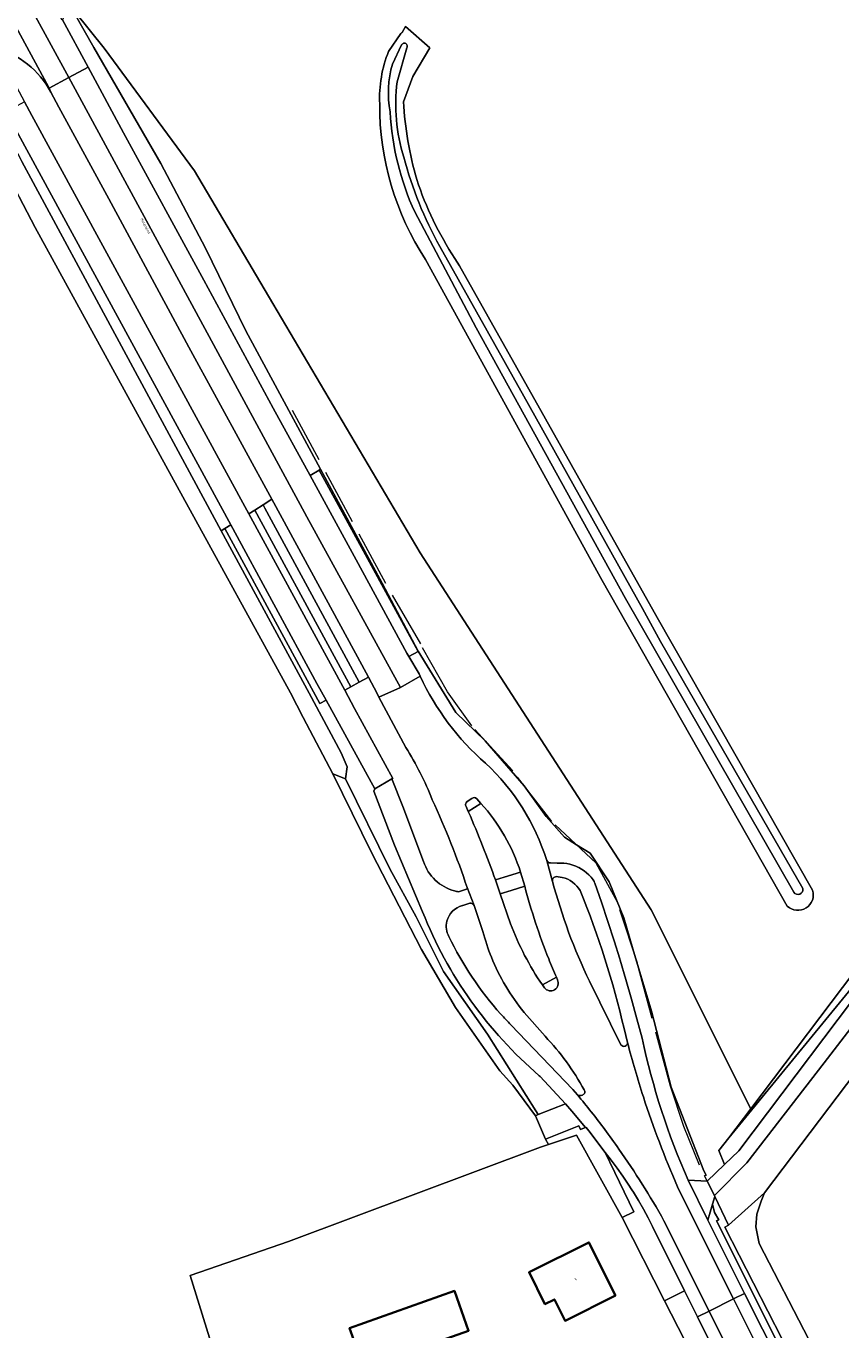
# Model space of a CAD drawing. Header units: metres. Extents: x 201541 to 204988, y 387833 to 394342.
# Tile 177 of 214: x 203140 to 203256, y 392128 to 392314. Entities that reach past the tile are written whole.
import ezdxf
from ezdxf.enums import TextEntityAlignment as Align

# ---------------------------------------------------------------- set-up
doc = ezdxf.new("R2010")
doc.units = ezdxf.units.M
doc.linetypes.add('IE-TERREINAFSCHEIDING', pattern=[10, 8, -2])
doc.layers.get('Defpoints').update_dxf_attribs({"lineweight": 25})
for name, color, linetype, lineweight in [('B-WE-GR-BEPLANTING_CULTUUR_BODEMBEDEKKER-GV', 90, 'Continuous', 18), ('B-WE-GR-BOOMTEELT-GV', 110, 'Continuous', 13), ('B-WE-GR-GRAS-GV', 60, 'Continuous', 13), ('B-WE-GR-GROENVOORZIENING-GV', 80, 'Continuous', 18), ('B-WE-IE-TERREINAFSCHEIDING-G', 210, 'IE-TERREINAFSCHEIDING', 18), ('B-WE-OG-BEBOUWING-GV', 7, 'Continuous', 35), ('B-WE-OG-BEBOUWING-T18', 10, 'Continuous', 18), ('B-WE-OG-TERREIN_CULTUURSCHEIDING-GV', 7, 'Continuous', 18), ('B-WE-OG-TERREIN_ERF-GV', 7, 'Continuous', 18), ('B-WE-OG-WATER-GV', 130, 'Continuous', 18), ('B-WE-OG-WATER_GREPPEL-GV', 160, 'Continuous', 18), ('B-WE-OG-WATER_SLOOT-GV', 120, 'Continuous', 18), ('B-WE-OG-WEG-GV', 7, 'Continuous', 18), ('B-WE-VH-ONVERHARD-GV', 252, 'Continuous', 18), ('B-WE-VH-VERHARDING_ASFALT-GV', 252, 'Continuous', 18), ('B-WE-VH-VERHARDING_BETON-GV', 252, 'Continuous', 18), ('B-WE-VH-VERHARDING_BETONSTRAATSTEEN-GV', 252, 'Continuous', 18), ('B-WE-VH-VERHARDING_FUNDERING_ZAND-GV', 7, 'Continuous', 18), ('B-WE-VH-VERHARDING_OPEN-GV', 252, 'Continuous', 18), ('B-WE-VH-VERHARDING_TEGEL-GV', 252, 'Continuous', 18)]:
    doc.layers.add(name, color=color, linetype=linetype, lineweight=lineweight)
doc.styles.add('NLCS-ISO-M200-T18', font='NLCS-ISO.ttf', dxfattribs={"height": 0.36})

msp = doc.modelspace()

# ---------------------------------------------------------------- linework, layer by layer
at = {"layer": 'B-WE-GR-BEPLANTING_CULTUUR_BODEMBEDEKKER-GV'}
for points in [[(203193.821, 392211.136), (203190.002, 392218.304), (203189.744, 392218.789), (203188.509, 392221.122), (203187.191, 392220.406), (203186.007, 392219.762), (203185.128, 392219.284), (203186.544, 392216.681), (203191.966, 392206.718), (203191.834, 392206.641)], [(203191.834, 392206.641), (203193.404, 392202.724), (203196.367, 392194.857)], [(203216.128, 392192.608), (203215.262, 392192.722)], [(203201.338, 392190.56), (203202.485, 392190.934)], [(203202.967, 392188.916), (203201.947, 392188.593), (203201.898, 392188.581)], [(203204.809, 392184.884), (203203.567, 392188.622)], [(203219.991, 392177.822), (203224.47, 392168.753)], [(203213.685, 392169.969), (203210.682, 392173.363)], [(203208.803, 392171.597), (203217.616, 392162.403), (203218.286, 392161.627)], [(203225.42, 392169.089), (203224.933, 392171.074)], [(203219.006, 392161.574), (203219.116, 392161.663)]]:
    msp.add_lwpolyline(points, dxfattribs=at)
for points in [[(203197.604, 392203.676, 0.0451259), (203193.821, 392211.136)], [(203202.58, 392191.151, 0.0258759), (203197.604, 392203.676)], [(203196.367, 392194.857, 0.2538303), (203200.751, 392190.688)], [(203215.262, 392192.722, 0.4584829), (203214.739, 392192.045)], [(203214.739, 392192.045, 0.0466806), (203219.991, 392177.822)], [(203218.672, 392190.73, 0.1967092), (203216.128, 392192.608)], [(203200.751, 392190.688, 0.0238314), (203201.338, 392190.56)], [(203202.485, 392190.934, 0.2061889), (203202.58, 392191.151)], [(203224.933, 392171.074, 0.039109), (203218.672, 392190.73)], [(203201.898, 392188.581, 0.278378), (203199.686, 392186.353)], [(203203.567, 392188.622, 0.2998683), (203202.967, 392188.916)], [(203199.686, 392186.353, 0.1860406), (203199.967, 392184.187)], [(203199.967, 392184.187, 0.0703172), (203207.375, 392173.122)], [(203206.025, 392181.245, -0.0312369), (203204.809, 392184.884)], [(203210.682, 392173.363, -0.074727), (203206.025, 392181.245)], [(203207.375, 392173.122, 0.0104976), (203208.803, 392171.597)], [(203219.253, 392162.318, 0.0636028), (203213.685, 392169.969)], [(203224.47, 392168.753, 0.7469997), (203225.42, 392169.089)], [(203219.116, 392161.663, 0.25252), (203219.341, 392162.008)], [(203219.341, 392162.008, 0.1867035), (203219.253, 392162.318)], [(203218.286, 392161.627, 0.2486952), (203219.006, 392161.574)]]:
    msp.add_lwpolyline(points, format="xyb", dxfattribs=at)
at = {"layer": 'B-WE-GR-BOOMTEELT-GV'}
msp.add_lwpolyline([(203170.323, 392112.637), (203163.096, 392135.888), (203165.721, 392136.797), (203177.135, 392140.75), (203213.037, 392154.183), (203214.145, 392154.554), (203213.723, 392155.317), (203212.295, 392158.647), (203209.067, 392162.999), (203207.21, 392165.055), (203200.892, 392174.086), (203196.087, 392182.319), (203188.928, 392196.171), (203183.436, 392207.364), (203179.222, 392215.409), (203177.383, 392218.92), (203162.075, 392246.807), (203141.003, 392285.194), (203138.727, 392289.56)], dxfattribs=at)
at = {"layer": 'B-WE-GR-GRAS-GV'}
for points in [[(203146.765, 392315.82), (203150.867, 392310.778), (203163.723, 392293.298), (203174.9, 392274.388), (203195.897, 392238.865), (203228.804, 392187.993), (203242.967, 392159.619), (203259.272, 392181.214), (203270.401, 392195.625), (203300.539, 392231.589), (203313.331, 392247.798), (203306.67, 392264.005), (203302.27, 392273.492), (203294.65, 392287.515), (203286.842, 392301.054), (203277.298, 392317.575), (203265.504, 392337.776), (203256.88, 392352.875), (203255.95, 392352.373)], [(203191.38, 392310.302), (203193.141, 392312.856)], [(203193.314, 392312.976), (203193.781, 392313.825), (203197.261, 392310.784), (203194.833, 392306.698), (203193.488, 392303.127)], [(203200.828, 392280.811), (203201.477, 392279.73), (203229.654, 392229.626), (203251.787, 392190.783)], [(203248.187, 392188.514), (203221.83, 392234.925), (203196.653, 392280.652)], [(203339.45, 392127.271), (203318.73, 392143.915), (203308.243, 392132.102), (203301.661, 392138.022), (203284.786, 392153.199), (203291.61, 392160.709), (203299.039, 392167.723), (203297.319, 392169.15), (203279.032, 392183.618), (203273.915, 392184.272), (203264.473, 392173.467), (203244.952, 392147.676), (203244.446, 392146.486), (203243.863, 392144.613), (203243.711, 392142.841), (203244.155, 392140.433), (203251.27, 392126.768)]]:
    msp.add_lwpolyline(points, dxfattribs=at)
for points in [[(203193.141, 392312.856, -0.0447565), (203193.314, 392312.976)], [(203190.11, 392302.821, -0.1068756), (203191.38, 392310.302)], [(203193.488, 392303.127, 0.0580404), (203195.409, 392292.047)], [(203196.653, 392280.652, -0.1476264), (203190.11, 392302.821)], [(203195.409, 392292.047, 0.0697692), (203200.828, 392280.811)], [(203251.787, 392190.783, -0.7735492), (203248.187, 392188.514)]]:
    msp.add_lwpolyline(points, format="xyb", dxfattribs=at)
at = {"layer": 'B-WE-GR-GROENVOORZIENING-GV'}
for points in [[(203146.649, 392315.718), (203149.377, 392310.853), (203158.921, 392294.346), (203165.302, 392282.266), (203171.055, 392270.464), (203181.678, 392250.781), (203190.454, 392234.521), (203195.615, 392224.832), (203200.968, 392216.09), (203205.118, 392212.06), (203210.705, 392205.674), (203213.847, 392201.306), (203216.426, 392198.361), (203218.162, 392197.269), (203220.09, 392196.055), (203222.809, 392191.973), (203224.903, 392186.839), (203226.198, 392182.445), (203228.823, 392173.543), (203231.622, 392162.703), (203236.277, 392150.815), (203236.603, 392150.181), (203236.367, 392150.092), (203236.749, 392149.342), (203239.223, 392151.685), (203238.416, 392153.687), (203239.861, 392155.504), (203242.967, 392159.619), (203228.804, 392187.993), (203195.897, 392238.865), (203174.9, 392274.388), (203163.723, 392293.298), (203150.867, 392310.778), (203146.765, 392315.82)], [(203247.456, 392126.826), (203239.302, 392142.768), (203239.789, 392143.038), (203237.878, 392147.131), (203237.547, 392146.026), (203237.804, 392144.876), (203238.421, 392143.817), (203238.114, 392143.655), (203247.323, 392125.303)]]:
    msp.add_lwpolyline(points, dxfattribs=at)
for points in [[(203181.472, 392250.653), (203180.196, 392249.859), (203186.763, 392237.847), (203193.994, 392224.559), (203194.275, 392224.079), (203195.583, 392224.814), (203195.3, 392225.297), (203188.08, 392238.565)], [(203187.191, 392220.406), (203188.509, 392221.122), (203187.571, 392222.895), (203175.049, 392245.952), (203174.762, 392246.477), (203173.487, 392245.683), (203173.732, 392245.235), (203186.249, 392222.186)], [(203172.297, 392244.943), (203171.446, 392244.413), (203185.128, 392219.284), (203186.007, 392219.762)], [(203272.222, 392195.542), (203300.539, 392231.589), (203270.401, 392195.625), (203259.272, 392181.214), (203242.967, 392159.619), (203239.861, 392155.504), (203260.791, 392181.048)]]:
    msp.add_lwpolyline(points, close=True, dxfattribs=at)
at = {"layer": 'B-WE-IE-TERREINAFSCHEIDING-G'}
for points in [[(203177.619, 392259.161), (203191.902, 392232.797)], [(203191.902, 392232.797), (203196.23, 392225.304)], [(203199.764, 392219.052), (203196.23, 392225.304)], [(203203.246, 392214.182), (203199.764, 392219.052)], [(203209.085, 392207.796), (203203.246, 392214.182)], [(203214.619, 392200.555), (203209.085, 392207.796)], [(203220.97, 392194.62), (203214.619, 392200.555)], [(203223.992, 392189.078), (203220.97, 392194.62)], [(203226.824, 392180.379), (203223.992, 392189.078)], [(203231.531, 392162.852), (203226.824, 392180.379)], [(203233.429, 392157.126), (203231.531, 392162.852)], [(203235.683, 392151.606), (203233.429, 392157.126)]]:
    msp.add_lwpolyline(points, dxfattribs=at)
at = {"layer": 'B-WE-OG-BEBOUWING-GV'}
for points in [[(203223.692, 392133.021), (203219.914, 392140.593), (203211.388, 392136.34), (203213.649, 392131.806), (203215.007, 392132.483), (203216.523, 392129.444)], [(203187.832, 392122.719), (203202.764, 392128.007), (203200.755, 392133.681), (203185.822, 392128.393), (203186.436, 392126.659), (203187.516, 392123.612)]]:
    msp.add_lwpolyline(points, close=True, dxfattribs=at)
at = {"layer": 'B-WE-OG-TERREIN_CULTUURSCHEIDING-GV'}
for points in [[(203148.556, 392308.047), (203153.621, 392298.687), (203165.037, 392277.694), (203174.939, 392259.477), (203180.196, 392249.859), (203181.472, 392250.653), (203181.678, 392250.781), (203171.055, 392270.464), (203165.302, 392282.266), (203158.921, 392294.346), (203149.377, 392310.853), (203146.649, 392315.718), (203146.205, 392316.509), (203145.916, 392317.031), (203144.904, 392314.795)], [(203181.472, 392250.653), (203188.08, 392238.565), (203195.3, 392225.297), (203195.583, 392224.814), (203195.615, 392224.832), (203190.454, 392234.521), (203181.678, 392250.781)], [(203186.007, 392219.762), (203187.191, 392220.406), (203186.249, 392222.186), (203173.732, 392245.235), (203173.487, 392245.683), (203172.297, 392244.943)]]:
    msp.add_lwpolyline(points, close=True, dxfattribs=at)
for points in [[(203135.309, 392310.835), (203139.49, 392303.117), (203140.558, 392301.145), (203171.446, 392244.413), (203172.297, 392244.943), (203173.487, 392245.683), (203174.762, 392246.477), (203162.936, 392268.135), (203151.522, 392289.305), (203144.401, 392302.351), (203143.269, 392304.49)], [(203133.41, 392305.435), (203139.112, 392294.613), (203167.544, 392241.985), (203168.042, 392242.295), (203168.892, 392242.824), (203136.877, 392301.696)], [(203196.225, 392187.68), (203192.199, 392197.201), (203189.267, 392204.881), (203189.407, 392205.217), (203183.801, 392215.447), (203182.485, 392217.847), (203181.599, 392217.365), (203168.042, 392242.295), (203167.544, 392241.985), (203180.044, 392218.846), (203184.607, 392210.333), (203185.474, 392208.364), (203185.238, 392206.646), (203191.565, 392193.807), (203195.307, 392186.99), (203199.181, 392179.194), (203205.467, 392170.257), (203212.356, 392159.356), (203212.703, 392158.808), (203216.564, 392160.331), (203212.964, 392164.228), (203212.852, 392164.358)], [(203234.071, 392149.475), (203236.749, 392149.342), (203236.367, 392150.092), (203236.603, 392150.181), (203236.277, 392150.815), (203231.622, 392162.703), (203228.823, 392173.543), (203226.198, 392182.445), (203224.903, 392186.839), (203222.809, 392191.973), (203220.09, 392196.055), (203218.162, 392197.269), (203216.426, 392198.361), (203213.847, 392201.306), (203210.705, 392205.674), (203205.118, 392212.06), (203200.968, 392216.09), (203195.615, 392224.832), (203195.583, 392224.814), (203194.275, 392224.079), (203195.716, 392221.622), (203195.872, 392221.283)], [(203214.435, 392194.674), (203215.405, 392194.643), (203215.436, 392194.642), (203215.885, 392194.653), (203216.333, 392194.63), (203216.778, 392194.572), (203217.218, 392194.481), (203217.649, 392194.356), (203218.069, 392194.198), (203218.36, 392194.067), (203218.476, 392194.009), (203218.868, 392193.789), (203219.241, 392193.54), (203219.594, 392193.263), (203219.925, 392192.96), (203220.232, 392192.632), (203220.513, 392192.282), (203220.613, 392192.134), (203220.654, 392192.055), (203220.689, 392191.973), (203220.739, 392191.802), (203221.69, 392189.072), (203222.612, 392186.333), (203223.505, 392183.584), (203224.321, 392180.981), (203224.369, 392180.825), (203225.201, 392178.052), (203226.001, 392175.269), (203226.77, 392172.478), (203227.508, 392169.678)], [(203251.27, 392126.768), (203244.155, 392140.433), (203243.711, 392142.841), (203243.863, 392144.613), (203244.446, 392146.486), (203244.952, 392147.676), (203239.789, 392143.038), (203239.302, 392142.768), (203247.456, 392126.826)]]:
    msp.add_lwpolyline(points, dxfattribs=at)
for points in [[(203143.269, 392304.49, 0.2026542), (203135.309, 392310.835)], [(203195.872, 392221.283, 0.1042101), (203205.19, 392208.866)], [(203205.19, 392208.866, -0.1325736), (203213.902, 392195.017)], [(203213.902, 392195.017, 0.2761402), (203214.435, 392194.674)], [(203212.852, 392164.358, -0.1218277), (203196.225, 392187.68)], [(203227.508, 392169.678, 0.052847), (203234.071, 392149.475)]]:
    msp.add_lwpolyline(points, format="xyb", dxfattribs=at)
at = {"layer": 'B-WE-OG-TERREIN_ERF-GV'}
for points in [[(203238.416, 392153.687), (203239.223, 392151.685), (203241.279, 392153.632), (203261.556, 392180.528), (203269.065, 392187.661), (203276.777, 392189.513), (203284.999, 392188.777), (203294.75, 392187.016)], [(203260.791, 392181.048), (203239.861, 392155.504), (203238.416, 392153.687)]]:
    msp.add_lwpolyline(points, dxfattribs=at)
for points in [[(203214.145, 392154.554), (203213.037, 392154.183), (203177.135, 392140.75), (203165.721, 392136.797), (203163.096, 392135.888), (203170.323, 392112.637), (203197.943, 392118.557), (203227.356, 392125.106), (203232.294, 392126.117), (203233.564, 392126.629), (203230.674, 392132.3), (203224.647, 392144.129), (203218.129, 392155.89)], [(203213.649, 392131.806), (203211.388, 392136.34), (203219.914, 392140.593), (203223.692, 392133.021), (203216.523, 392129.444), (203215.007, 392132.483)], [(203186.436, 392126.659), (203185.822, 392128.393), (203200.755, 392133.681), (203202.764, 392128.007), (203187.832, 392122.719), (203187.516, 392123.612)]]:
    msp.add_lwpolyline(points, close=True, dxfattribs=at)
at = {"layer": 'B-WE-OG-WATER-GV'}
for points in [[(203193.236, 392311.214), (203191.923, 392308.489)], [(203192.601, 392305.956), (203193.958, 392310.793)], [(203195.103, 392287.421), (203203.836, 392270.891), (203225.154, 392232.366), (203249.096, 392190.483)], [(203250.411, 392191.028), (203230.111, 392226.213), (203227.556, 392230.938), (203210.668, 392261.187), (203198.668, 392282.488)]]:
    msp.add_lwpolyline(points, dxfattribs=at)
for points in [[(203193.958, 392310.793, 1.1351649), (203193.236, 392311.214)], [(203191.923, 392308.489, 0.115381), (203191.6, 392301.667)], [(203193.554, 392295.21, -0.1065878), (203192.601, 392305.956)], [(203191.6, 392301.667, 0.0943334), (203195.103, 392287.421)], [(203198.668, 392282.488, -0.0626503), (203193.554, 392295.21)], [(203249.096, 392190.483, 0.8061113), (203250.411, 392191.028)]]:
    msp.add_lwpolyline(points, format="xyb", dxfattribs=at)
at = {"layer": 'B-WE-OG-WATER_GREPPEL-GV'}
msp.add_lwpolyline([(203131.009, 392304.437), (203135.353, 392296.03), (203138.727, 392289.56), (203141.003, 392285.194), (203162.075, 392246.807), (203177.383, 392218.92), (203179.222, 392215.409), (203183.436, 392207.364), (203185.238, 392206.646), (203185.474, 392208.364), (203184.607, 392210.333), (203180.044, 392218.846), (203167.544, 392241.985), (203139.112, 392294.613)], dxfattribs=at)
at = {"layer": 'B-WE-OG-WATER_SLOOT-GV'}
for points in [[(203193.141, 392312.856), (203191.38, 392310.302)], [(203193.488, 392303.127), (203194.833, 392306.698), (203197.261, 392310.784), (203193.781, 392313.825), (203193.314, 392312.976)], [(203191.923, 392308.489), (203193.236, 392311.214)], [(203193.958, 392310.793), (203192.601, 392305.956)], [(203249.096, 392190.483), (203225.154, 392232.366), (203203.836, 392270.891), (203195.103, 392287.421)], [(203198.668, 392282.488), (203210.668, 392261.187), (203227.556, 392230.938), (203230.111, 392226.213), (203250.411, 392191.028)], [(203251.787, 392190.783), (203229.654, 392229.626), (203201.477, 392279.73), (203200.828, 392280.811)], [(203196.653, 392280.652), (203221.83, 392234.925), (203248.187, 392188.514)]]:
    msp.add_lwpolyline(points, dxfattribs=at)
for points in [[(203193.314, 392312.976, 0.0447565), (203193.141, 392312.856)], [(203193.236, 392311.214, -1.1351649), (203193.958, 392310.793)], [(203191.38, 392310.302, 0.1068756), (203190.11, 392302.821)], [(203191.6, 392301.667, -0.115381), (203191.923, 392308.489)], [(203192.601, 392305.956, 0.1065878), (203193.554, 392295.21)], [(203195.409, 392292.047, -0.0580404), (203193.488, 392303.127)], [(203190.11, 392302.821, 0.1476264), (203196.653, 392280.652)], [(203195.103, 392287.421, -0.0943334), (203191.6, 392301.667)], [(203193.554, 392295.21, 0.0626503), (203198.668, 392282.488)], [(203200.828, 392280.811, -0.0697692), (203195.409, 392292.047)], [(203248.187, 392188.514, 0.7735492), (203251.787, 392190.783)], [(203250.411, 392191.028, -0.8061113), (203249.096, 392190.483)]]:
    msp.add_lwpolyline(points, format="xyb", dxfattribs=at)
at = {"layer": 'B-WE-OG-WEG-GV'}
msp.add_lwpolyline([(203264.05, 392179.954), (203253.445, 392166.206), (203242.434, 392151.932), (203237.812, 392147.261), (203237.878, 392147.131), (203239.789, 392143.038), (203244.952, 392147.676), (203264.473, 392173.467)], dxfattribs=at)
at = {"layer": 'B-WE-VH-ONVERHARD-GV'}
for points in [[(203181.165, 392220.256), (203168.892, 392242.824), (203168.042, 392242.295), (203181.599, 392217.365), (203182.485, 392217.847)], [(203212.703, 392158.808), (203212.356, 392159.356), (203205.467, 392170.257), (203199.181, 392179.194), (203195.307, 392186.99), (203191.565, 392193.807), (203185.238, 392206.646), (203183.436, 392207.364), (203188.928, 392196.171), (203196.087, 392182.319), (203200.892, 392174.086), (203207.21, 392165.055), (203209.067, 392162.999), (203212.295, 392158.647)]]:
    msp.add_lwpolyline(points, close=True, dxfattribs=at)
msp.add_lwpolyline([(203261.556, 392180.528), (203241.279, 392153.632), (203239.223, 392151.685), (203236.749, 392149.342), (203237.812, 392147.261), (203242.434, 392151.932), (203253.445, 392166.206), (203264.05, 392179.954)], dxfattribs=at)
at = {"layer": 'B-WE-VH-VERHARDING_ASFALT-GV'}
for points in [[(203124.794, 392338.207), (203131.018, 392326.899), (203131.584, 392325.878), (203131.8, 392325.664), (203137.087, 392316.033), (203142.921, 392305.269), (203143.024, 392305.039), (203145.815, 392306.557), (203138.266, 392320.464), (203123.111, 392348.414), (203117.303, 392362.208), (203114.581, 392371.283), (203112.13, 392381.9), (203110.769, 392392.064), (203110.447, 392399.7), (203106.826, 392399.663)], [(203113.795, 392399.733), (203110.447, 392399.7), (203110.769, 392392.064), (203112.13, 392381.9), (203114.581, 392371.283), (203117.303, 392362.208), (203123.111, 392348.414), (203138.266, 392320.464), (203145.815, 392306.557), (203148.556, 392308.047), (203144.904, 392314.795), (203144.855, 392314.732), (203141.997, 392319.976), (203142.067, 392319.97), (203134.96, 392333.457), (203134.431, 392334.28), (203130.191, 392342.357)], [(203195.872, 392221.283), (203193.062, 392219.686), (203190.002, 392218.304), (203193.821, 392211.136)], [(203196.367, 392194.857), (203193.404, 392202.724), (203191.834, 392206.641), (203189.407, 392205.217), (203189.267, 392204.881), (203192.199, 392197.201), (203196.225, 392187.68)], [(203202.767, 392201.914), (203202.729, 392202.002), (203202.423, 392202.699)], [(203202.53, 392203.39), (203202.854, 392203.597), (203203.251, 392203.85)], [(203204.539, 392203.157), (203202.729, 392202.002), (203202.767, 392201.914)], [(203203.928, 392203.808), (203204.539, 392203.157)], [(203214.739, 392192.045), (203213.902, 392195.017)], [(203213.902, 392195.017), (203214.739, 392192.045)], [(203227.508, 392169.678), (203226.77, 392172.478), (203226.001, 392175.269), (203225.201, 392178.052), (203224.369, 392180.825), (203224.321, 392180.981), (203223.505, 392183.584), (203222.612, 392186.333), (203221.69, 392189.072), (203220.739, 392191.802), (203220.689, 392191.973), (203220.654, 392192.055), (203220.613, 392192.134), (203220.513, 392192.282), (203220.232, 392192.632), (203219.925, 392192.96), (203219.594, 392193.263), (203219.241, 392193.54), (203218.868, 392193.789), (203218.476, 392194.009), (203218.36, 392194.067), (203218.069, 392194.198), (203217.649, 392194.356), (203217.218, 392194.481), (203216.778, 392194.572), (203216.333, 392194.63), (203215.885, 392194.653), (203215.436, 392194.642), (203215.405, 392194.643), (203214.435, 392194.674)], [(203206.61, 392192.237), (203207.843, 392192.618), (203210.192, 392193.344)], [(203208.756, 392185.983), (203207.279, 392190.252), (203206.61, 392192.237)], [(203210.192, 392193.344), (203210.772, 392191.344)], [(203215.262, 392192.722), (203216.128, 392192.608)], [(203202.485, 392190.934), (203201.338, 392190.56)], [(203202.58, 392191.151), (203203.567, 392188.622), (203204.809, 392184.884)], [(203203.567, 392188.622), (203202.58, 392191.151)], [(203210.772, 392191.344), (203208.864, 392190.748), (203207.279, 392190.252), (203208.756, 392185.983)], [(203201.898, 392188.581), (203201.947, 392188.593), (203202.967, 392188.916)], [(203213.288, 392177.29), (203215.281, 392178.375)], [(203213.587, 392176.886), (203213.288, 392177.29)], [(203215.281, 392178.375), (203215.439, 392178.015)], [(203224.47, 392168.753), (203219.991, 392177.822)], [(203210.682, 392173.363), (203213.685, 392169.969)], [(203218.286, 392161.627), (203217.616, 392162.403), (203208.803, 392171.597)], [(203224.933, 392171.074), (203225.42, 392169.089)], [(203212.852, 392164.358), (203212.964, 392164.228), (203216.564, 392160.331)], [(203216.564, 392160.331), (203217.469, 392159.277), (203219.452, 392156.967), (203219.515, 392156.992), (203219.899, 392156.484), (203222.233, 392153.394), (203223.098, 392152.304), (203223.935, 392151.193), (203224.743, 392150.062), (203225.523, 392148.91), (203226.047, 392148.1), (203226.274, 392147.739), (203226.995, 392146.549), (203227.686, 392145.342), (203228.346, 392144.118), (203228.975, 392142.877), (203233.519, 392133.722), (203235.39, 392129.978), (203237.033, 392130.801), (203230.609, 392143.696)], [(203219.116, 392161.663), (203219.006, 392161.574)], [(203242.106, 392133.342), (203236.875, 392143.786), (203234.071, 392149.475)], [(203237.033, 392130.801), (203240.512, 392132.543), (203237.099, 392139.344), (203232.552, 392148.541)], [(203232.552, 392148.541), (203237.099, 392139.344), (203240.512, 392132.543), (203242.106, 392133.342)], [(203230.609, 392143.696), (203237.033, 392130.801)], [(203240.512, 392132.543), (203237.033, 392130.801), (203246.037, 392112.727)], [(203254.173, 392109.214), (203247.239, 392123.093), (203247.201, 392123.17), (203242.106, 392133.342), (203240.512, 392132.543), (203250.882, 392111.876)], [(203250.882, 392111.876), (203240.512, 392132.543)], [(203246.037, 392112.727), (203237.033, 392130.801), (203235.39, 392129.978), (203237.438, 392125.879), (203246.698, 392107.309)]]:
    msp.add_lwpolyline(points, dxfattribs=at)
for points in [[(203148.556, 392308.047), (203145.815, 392306.557), (203158.412, 392283.348), (203179.731, 392243.965), (203193.062, 392219.686), (203195.872, 392221.283), (203195.716, 392221.622), (203194.275, 392224.079), (203193.994, 392224.559), (203186.763, 392237.847), (203180.196, 392249.859), (203174.939, 392259.477), (203165.037, 392277.694), (203153.621, 392298.687)], [(203193.062, 392219.686), (203179.731, 392243.965), (203158.412, 392283.348), (203145.815, 392306.557), (203143.024, 392305.039), (203143.269, 392304.49), (203144.401, 392302.351), (203151.522, 392289.305), (203162.936, 392268.135), (203174.762, 392246.477), (203175.049, 392245.952), (203187.571, 392222.895), (203188.509, 392221.122), (203189.744, 392218.789), (203190.002, 392218.304)], [(203206.61, 392192.237), (203207.279, 392190.252), (203208.864, 392190.748), (203210.772, 392191.344), (203210.192, 392193.344), (203207.843, 392192.618)]]:
    msp.add_lwpolyline(points, close=True, dxfattribs=at)
for points in [[(203205.19, 392208.866, -0.1042101), (203195.872, 392221.283)], [(203193.821, 392211.136, -0.0451259), (203197.604, 392203.676)], [(203213.902, 392195.017, 0.1325736), (203205.19, 392208.866)], [(203197.604, 392203.676, -0.0258759), (203202.58, 392191.151)], [(203202.423, 392202.699, -0.3458736), (203202.53, 392203.39)], [(203203.251, 392203.85, -0.4608243), (203203.928, 392203.808)], [(203210.192, 392193.344, 0.1046295), (203204.539, 392203.157)], [(203204.539, 392203.157, -0.1046295), (203210.192, 392193.344)], [(203202.767, 392201.914, -0.0159977), (203206.61, 392192.237)], [(203206.61, 392192.237, 0.0159977), (203202.767, 392201.914)], [(203200.751, 392190.688, -0.2538303), (203196.367, 392194.857)], [(203214.435, 392194.674, -0.2761402), (203213.902, 392195.017)], [(203214.739, 392192.045, -0.4584829), (203215.262, 392192.722)], [(203219.991, 392177.822, -0.0466806), (203214.739, 392192.045)], [(203216.128, 392192.608, -0.1967092), (203218.672, 392190.73)], [(203201.338, 392190.56, -0.0238314), (203200.751, 392190.688)], [(203202.58, 392191.151, -0.2061889), (203202.485, 392190.934)], [(203214.189, 392180.996, -0.0302659), (203210.772, 392191.344)], [(203210.772, 392191.344, 0.0302659), (203214.189, 392180.996)], [(203218.672, 392190.73, -0.039109), (203224.933, 392171.074)], [(203199.686, 392186.353, -0.278378), (203201.898, 392188.581)], [(203202.967, 392188.916, -0.2998683), (203203.567, 392188.622)], [(203196.225, 392187.68, 0.1218277), (203212.852, 392164.358)], [(203199.967, 392184.187, -0.1860406), (203199.686, 392186.353)], [(203208.756, 392185.983, 0.0596328), (203213.288, 392177.29)], [(203213.288, 392177.29, -0.0596328), (203208.756, 392185.983)], [(203207.375, 392173.122, -0.0703172), (203199.967, 392184.187)], [(203204.809, 392184.884, 0.0312369), (203206.025, 392181.245)], [(203206.025, 392181.245, 0.074727), (203210.682, 392173.363)], [(203215.281, 392178.375, -0.0077211), (203214.189, 392180.996)], [(203214.189, 392180.996, 0.0077211), (203215.281, 392178.375)], [(203215.031, 392176.6, -0.3892878), (203213.587, 392176.886)], [(203215.439, 392178.015, -0.3900753), (203215.031, 392176.6)], [(203208.803, 392171.597, -0.0104976), (203207.375, 392173.122)], [(203213.685, 392169.969, -0.0636028), (203219.253, 392162.318)], [(203234.071, 392149.475, -0.052847), (203227.508, 392169.678)], [(203225.42, 392169.089, -0.7469997), (203224.47, 392168.753)], [(203227.68, 392161.322, -0.014978), (203225.42, 392169.089)], [(203225.42, 392169.089, 0.014978), (203227.68, 392161.322)], [(203219.341, 392162.008, -0.25252), (203219.116, 392161.663)], [(203219.253, 392162.318, -0.1867035), (203219.341, 392162.008)], [(203219.006, 392161.574, -0.2486952), (203218.286, 392161.627)], [(203218.286, 392161.627, -0.0129043), (203222.171, 392156.692)], [(203222.171, 392156.692, 0.0129043), (203218.286, 392161.627)], [(203232.552, 392148.541, -0.025337), (203227.68, 392161.322)], [(203227.68, 392161.322, 0.025337), (203232.552, 392148.541)], [(203222.171, 392156.692, -0.0074916), (203224.19, 392153.901)], [(203224.19, 392153.901, 0.0074916), (203222.171, 392156.692)], [(203224.19, 392153.901, -0.0251548), (203230.609, 392143.696)], [(203230.609, 392143.696, 0.0251548), (203224.19, 392153.901)]]:
    msp.add_lwpolyline(points, format="xyb", dxfattribs=at)
at = {"layer": 'B-WE-VH-VERHARDING_BETON-GV'}
msp.add_lwpolyline([(203139.49, 392303.117), (203136.877, 392301.696), (203168.892, 392242.824), (203181.165, 392220.256), (203182.485, 392217.847), (203183.801, 392215.447), (203189.407, 392205.217), (203191.834, 392206.641), (203191.966, 392206.718), (203186.544, 392216.681), (203185.128, 392219.284), (203171.446, 392244.413), (203140.558, 392301.145)], close=True, dxfattribs=at)
at = {"layer": 'B-WE-VH-VERHARDING_BETONSTRAATSTEEN-GV'}
for points in [[(203143.269, 392304.49), (203143.024, 392305.039), (203142.921, 392305.269), (203137.087, 392316.033), (203131.8, 392325.664), (203131.584, 392325.878)], [(203202.423, 392202.699), (203202.729, 392202.002), (203204.539, 392203.157), (203203.928, 392203.808)], [(203203.251, 392203.85), (203202.854, 392203.597), (203202.53, 392203.39)], [(203215.281, 392178.375), (203213.288, 392177.29), (203213.587, 392176.886)], [(203215.439, 392178.015), (203215.281, 392178.375)]]:
    msp.add_lwpolyline(points, dxfattribs=at)
for points in [[(203135.309, 392310.835, -0.2026542), (203143.269, 392304.49)], [(203202.53, 392203.39, 0.3458736), (203202.423, 392202.699)], [(203203.928, 392203.808, 0.4608243), (203203.251, 392203.85)], [(203213.587, 392176.886, 0.3892878), (203215.031, 392176.6)], [(203215.031, 392176.6, 0.3900753), (203215.439, 392178.015)]]:
    msp.add_lwpolyline(points, format="xyb", dxfattribs=at)
for points in [[(203212.295, 392158.647), (203213.723, 392155.317), (203218.487, 392157.217), (203218.709, 392156.673), (203218.811, 392156.713), (203219.452, 392156.967), (203217.469, 392159.277), (203216.564, 392160.331), (203212.703, 392158.808)], [(203236.152, 392125.236), (203237.438, 392125.879), (203235.39, 392129.978), (203233.519, 392133.722), (203230.674, 392132.3), (203233.564, 392126.629), (203233.872, 392126.024)]]:
    msp.add_lwpolyline(points, close=True, dxfattribs=at)
at = {"layer": 'B-WE-VH-VERHARDING_FUNDERING_ZAND-GV'}
msp.add_lwpolyline([(203213.723, 392155.317), (203214.145, 392154.554), (203218.129, 392155.89), (203224.647, 392144.129), (203226.308, 392144.968), (203222.233, 392153.394), (203219.899, 392156.484), (203219.515, 392156.992), (203219.452, 392156.967), (203218.811, 392156.713), (203218.709, 392156.673), (203218.487, 392157.217)], close=True, dxfattribs=at)
at = {"layer": 'B-WE-VH-VERHARDING_OPEN-GV'}
msp.add_lwpolyline([(203237.812, 392147.261), (203236.749, 392149.342), (203234.071, 392149.475), (203236.875, 392143.786), (203237.547, 392146.026), (203237.878, 392147.131)], close=True, dxfattribs=at)
at = {"layer": 'B-WE-VH-VERHARDING_TEGEL-GV'}
msp.add_lwpolyline([(203222.233, 392153.394), (203226.308, 392144.968), (203224.647, 392144.129), (203230.674, 392132.3), (203233.519, 392133.722), (203228.975, 392142.877), (203228.346, 392144.118), (203227.686, 392145.342), (203226.995, 392146.549), (203226.274, 392147.739), (203226.047, 392148.1), (203225.523, 392148.91), (203224.743, 392150.062), (203223.935, 392151.193), (203223.098, 392152.304)], close=True, dxfattribs=at)
msp.add_lwpolyline([(203254.77, 392110.998), (203247.576, 392125.468), (203247.323, 392125.303), (203238.114, 392143.655), (203238.421, 392143.817), (203237.804, 392144.876), (203237.547, 392146.026), (203236.875, 392143.786), (203242.106, 392133.342), (203247.201, 392123.17), (203247.239, 392123.093), (203254.173, 392109.214)], dxfattribs=at)

# ---------------------------------------------------------------- texts
at = {"layer": 'B-WE-OG-BEBOUWING-T18', "style": 'NLCS-ISO-M200-T18'}
msp.add_text('5', height=0.36, rotation=26.5, dxfattribs=at).set_placement((203218.067, 392135.336), align=Align.MIDDLE)
at = {"layer": 'Defpoints', "color": 250, "style": 'NLCS-ISO-M200-T18'}
msp.add_text('Moleneind', height=0.36, rotation=298.5, dxfattribs=at).set_placement((203156.739, 392285.428), align=Align.MIDDLE)

doc.saveas('drawing.dxf')
